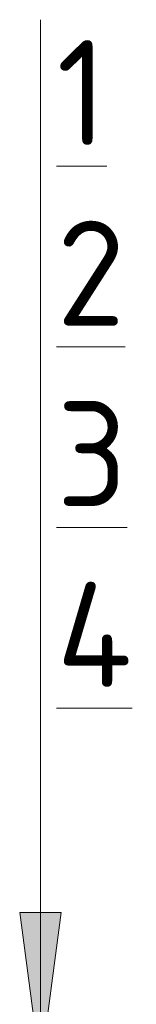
# Model space of a CAD drawing. Header units: millimetres. Extents: x 25420 to 100191, y -10965 to 131188.
# Tile 5 of 53: x 92633 to 92655, y 3479 to 3667. Entities that reach past the tile are written whole.
import ezdxf

# ---------------------------------------------------------------- set-up
doc = ezdxf.new("R2010")
doc.units = ezdxf.units.MM
doc.layers.add('A-ANNO-NOTE', color=7, linetype='Continuous', lineweight=5)
doc.layers.add('G-ANNO-TEXT', color=7, linetype='Continuous', lineweight=5)
doc.styles.add('GOST Common_4', font='GOST_Common.ttf', dxfattribs={"height": 20})

# ---------------------------------------------------------------- blocks, each defined once
blk = doc.blocks.new('Стрелка 15гр_черная - Стрелка 15гр_ черная-5864296-Пол_Тип 10')
at = {"layer": 'A-ANNO-NOTE'}
blk.add_hatch(color=256, dxfattribs=at).paths.add_polyline_path([(824.25, 3496.87), (832.15, 3496.87), (828.2, 3466.87)])
for p, q in [((828.2, 3466.87), (828.2, 3666.87)), ((828.2, 3466.87), (824.25, 3496.87)), ((824.25, 3496.87), (832.15, 3496.87)), ((824.25, 3496.87), (828.2, 3466.87)), ((832.15, 3496.87), (824.25, 3496.87)), ((828.2, 3466.87), (832.15, 3496.87)), ((828.2, 3466.87), (832.15, 3496.87))]:
    blk.add_line(p, q, dxfattribs=at)

msp = doc.modelspace()

# ---------------------------------------------------------------- block references
at = {"layer": 'A-ANNO-NOTE'}
msp.add_blockref('Стрелка 15гр_черная - Стрелка 15гр_ черная-5864296-Пол_Тип 10', (91808.502544, 0), dxfattribs=at)

# ---------------------------------------------------------------- texts
at = {"layer": 'G-ANNO-TEXT', "char_height": 20, "attachment_point": 1, "style": 'GOST Common_4'}
for s, insert, width in [('\\L\\fGOST Common|b0|i0|c204|p34|;\\L1', (92639.774258, 3662.980148), 12.0253125), ('\\L\\fGOST Common|b0|i0|c204|p34|;\\L2', (92639.774258, 3628.584314), 17.637125), ('\\L\\fGOST Common|b0|i0|c204|p34|;\\L3', (92639.774258, 3594.188481), 16.8354375), ('\\L\\fGOST Common|b0|i0|c204|p34|;\\L4', (92639.774258, 3559.792648), 20.0421875)]:
    msp.add_mtext(s, dxfattribs=dict(at, insert=insert, width=width))

doc.saveas('drawing.dxf')
